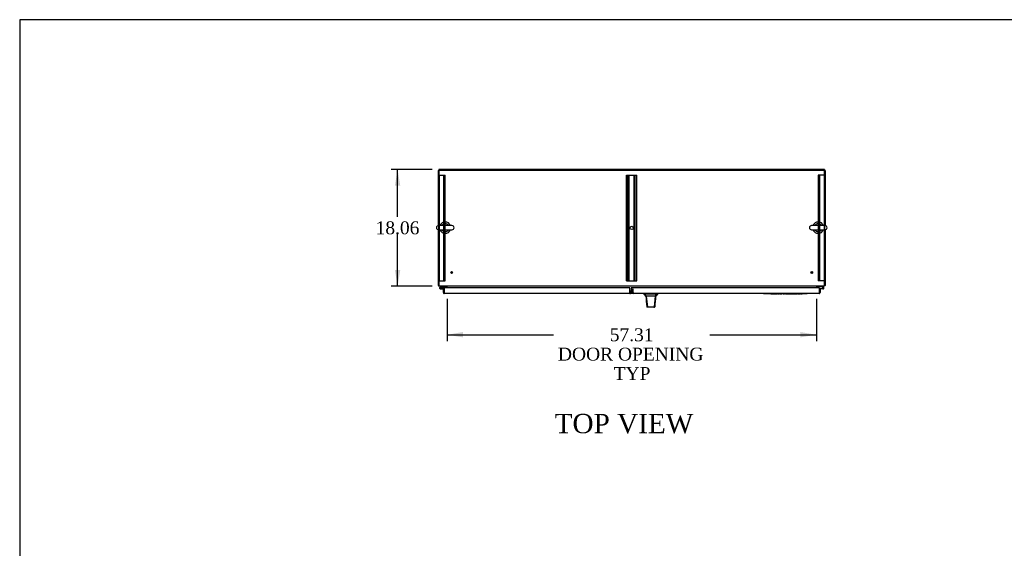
# Model space of a CAD drawing. Header units: inches. Extents: x 1 to 359, y -2 to 239.
# Tile 5 of 13: x 1 to 154, y 157 to 239. Entities that reach past the tile are written whole.
import ezdxf
from ezdxf.enums import TextEntityAlignment as Align
from ezdxf.lldxf.tags import DXFTag

# ---------------------------------------------------------------- set-up
doc = ezdxf.new("R2010")
doc.units = ezdxf.units.IN
doc.header["$MEASUREMENT"] = 0
for name, color, linetype in [('COM42890-1', 7, 'Continuous'), ('COM44036', 7, 'Continuous'), ('COM48815', 7, 'Continuous'), ('COM54578-60', 7, 'Continuous'), ('COM56746-3', 7, 'Continuous'), ('COM71120-2', 7, 'Continuous'), ('COM71121-2', 7, 'Continuous'), ('COM71122-2', 7, 'Continuous'), ('Default', 7, 'Continuous'), ('GSK11033', 7, 'Continuous'), ('HAN13066', 7, 'Continuous'), ('LAB11936', 7, 'Continuous'), ('SCS00680', 7, 'Continuous'), ('STD21878', 7, 'Continuous'), ('WAF25362', 7, 'Continuous')]:
    doc.layers.add(name, color=color, linetype=linetype)
doc.styles.add('SEACAD_Times_New_Roman', font='times.ttf')
tags = doc.linetypes.add('HIDDEN2', pattern=[0.1875, 0.125, -0.0625]).pattern_tags.tags
tags[6:7] = [DXFTag(74, 4), DXFTag(75, 0), DXFTag(340, '0'), DXFTag(46, 0.0), DXFTag(50, 0.0), DXFTag(44, 0.0), DXFTag(45, 0.0)]
tags[4:5] = [DXFTag(74, 4), DXFTag(75, 0), DXFTag(340, '0'), DXFTag(46, 0.0), DXFTag(50, 0.0), DXFTag(44, 0.0), DXFTag(45, 0.0)]
doc.dimstyles.new('HAMMOND_(STH_-_540x360)', dxfattribs={"dimtxt": 2, "dimasz": 2.5, "dimexe": 1, "dimexo": 1, "dimgap": 0.5, "dimtad": 0, "dimtih": 1, "dimtoh": 1, "dimzin": 0, "dimdsep": 46, "dimtxsty": 'SEACAD_Times_New_Roman', "dimblk1": '_SE_FILLED', "dimblk2": '_SE_FILLED', "dimsah": 1, "dimcen": 1, "dimadec": 0, "dimazin": 0, "dimtfac": 0.8, "dimtofl": 0, "dimtmove": 1, "dimatfit": 3, "dimfxl": 1, "dimtolj": 1, "dimtzin": 0, "dimarcsym": 0})

# ---------------------------------------------------------------- blocks, each defined once
blk = doc.blocks.new('SE2')
at = {"layer": 'COM42890-1', "color": 7, "linetype": 'HIDDEN2'}
for p, q in [((66.34, 198.41), (66.34, 214.79)), ((66.34, 214.79), (66.48, 214.79)), ((66.44, 198.41), (66.44, 214.79)), ((66.48, 214.79), (67.21, 214.79)), ((67.12, 198.41), (67.12, 214.79)), ((67.21, 214.79), (67.34, 214.79)), ((67.25, 198.41), (67.25, 214.79)), ((67.34, 198.41), (67.34, 214.79)), ((95.47, 198.41), (95.47, 214.79)), ((95.47, 214.79), (95.6, 214.79)), ((95.56, 198.41), (95.56, 214.79)), ((95.6, 214.79), (96.95, 214.79)), ((95.79, 198.41), (95.79, 214.79)), ((95.88, 198.41), (95.88, 214.79)), ((96.68, 198.41), (96.68, 214.79)), ((96.77, 198.41), (96.77, 214.79)), ((96.95, 214.79), (97.09, 214.79)), ((97, 198.41), (97, 214.79)), ((97.09, 198.41), (97.09, 214.79)), ((125.35, 214.79), (125.21, 214.79)), ((125.21, 214.79), (125.21, 198.41)), ((125.31, 214.79), (125.31, 198.41)), ((126.08, 214.79), (125.35, 214.79)), ((125.43, 214.79), (125.43, 198.41)), ((126.21, 214.79), (126.08, 214.79)), ((126.12, 214.79), (126.12, 198.41)), ((126.21, 214.79), (126.21, 198.41)), ((66.44, 206.85), (66.34, 206.85)), ((66.34, 206.35), (66.44, 206.35)), ((126.21, 206.85), (126.12, 206.85)), ((126.12, 206.35), (126.21, 206.35)), ((66.34, 198.41), (66.48, 198.41)), ((66.48, 198.41), (67.21, 198.41)), ((67.21, 198.41), (67.34, 198.41)), ((95.47, 198.41), (95.6, 198.41)), ((95.6, 198.41), (96.95, 198.41)), ((96.95, 198.41), (97.09, 198.41)), ((125.35, 198.41), (125.21, 198.41)), ((126.08, 198.41), (125.35, 198.41)), ((126.21, 198.41), (126.08, 198.41))]:
    blk.add_line(p, q, dxfattribs=at)
blk.add_circle((96.28, 206.6), 0.25, dxfattribs=at)
at = {"layer": 'COM44036', "color": 7, "linetype": 'Continuous'}
for p, q in [((67.06, 197.17), (67.16, 197.17)), ((67.06, 196.56), (67.06, 197.17)), ((96.01, 197.3), (67.16, 197.3)), ((67.16, 197.3), (67.16, 196.56)), ((67.16, 196.77), (67.16, 197.17)), ((96.01, 196.56), (96.01, 197.3)), ((67.16, 196.5), (67.12, 196.45)), ((67.16, 196.56), (67.16, 196.56)), ((67.16, 196.56), (67.16, 196.45)), ((67.16, 196.56), (67.16, 196.5)), ((96.01, 196.42), (67.2, 196.42)), ((67.2, 196.42), (67.2, 196.42)), ((67.2, 196.42), (67.2, 196.42)), ((67.2, 196.42), (67.2, 196.42)), ((96.01, 196.56), (96.01, 196.42))]:
    blk.add_line(p, q, dxfattribs=at)
for centre, start, end in [((67.2, 196.56), 180, 232.4964), ((67.2, 196.56), 232.4964, 269.8439), ((67.2, 196.56), 269.9238, 270), ((96.01, 196.56), 270, 340.2274)]:
    blk.add_arc(centre, 0.143, start, end, dxfattribs=at)
blk.add_open_spline([(67.16, 196.45), (67.16, 196.44), (67.17, 196.43), (67.18, 196.43), (67.19, 196.42), (67.2, 196.42), (67.2, 196.42), (67.2, 196.42)], degree=3, knots=[0, 0, 0, 0, 0.5, 0.5, 0.75, 0.75, 1, 1, 1, 1], dxfattribs=at)
at = {"layer": 'COM48815', "color": 7, "linetype": 'Continuous'}
for p, q in [((126.21, 215.64), (66.34, 215.64)), ((66.34, 215.64), (66.34, 215.52)), ((126.21, 215.64), (126.21, 215.52))]:
    blk.add_line(p, q, dxfattribs=at)
at = {"layer": 'COM54578-60', "color": 7, "linetype": 'Continuous'}
for p, q in [((66.54, 197.42), (66.5, 197.37)), ((66.51, 197.3), (66.51, 197.27)), ((66.71, 197.58), (66.54, 197.42)), ((66.59, 197.35), (66.56, 197.35)), ((66.56, 197.22), (66.59, 197.22)), ((66.58, 197.17), (67.16, 197.17)), ((66.61, 197.4), (66.62, 197.41)), ((67.16, 197.23), (66.61, 197.23)), ((66.62, 197.41), (66.73, 197.52)), ((66.64, 197.27), (66.64, 197.3)), ((66.64, 197.28), (66.69, 197.27)), ((66.73, 197.52), (67.43, 197.52)), ((67.16, 197.17), (67.16, 197.17)), ((67.43, 197.52), (67.43, 197.58)), ((125.13, 197.52), (125.13, 197.58)), ((125.82, 197.52), (125.13, 197.52)), ((125.4, 197.23), (125.86, 197.23)), ((125.91, 197.17), (125.4, 197.17)), ((125.4, 197.17), (125.4, 197.17)), ((126.02, 197.33), (125.82, 197.52)), ((125.85, 197.58), (126.06, 197.37)), ((125.86, 197.28), (125.93, 197.28)), ((125.88, 197.23), (125.86, 197.23)), ((125.91, 197.17), (125.98, 197.17))]:
    blk.add_line(p, q, dxfattribs=at)
blk.add_circle((125.98, 197.28), 0.05, dxfattribs=at)
for centre, radius, start, end in [((66.58, 197.28), 0.117, 354.7841, 270), ((66.56, 197.3), 0.05, 90, 180), ((66.56, 197.27), 0.05, 180, 270), ((66.58, 197.28), 0.135, 68.9858, 104.9706), ((66.59, 197.3), 0.05, 0, 90), ((66.59, 197.27), 0.05, 270, 0), ((66.58, 197.28), 0.117, 331.9602, 354.7841), ((125.98, 197.28), 0.117, 107.0274, 180), ((125.98, 197.28), 0.117, 180, 47.608), ((125.98, 197.28), 0.135, 204.0421, 240.0736), ((125.98, 197.28), 0.055, 48.8041, 180), ((125.98, 197.28), 0.055, 180, 48.8041)]:
    blk.add_arc(centre, radius, start, end, dxfattribs=at)
at = {"layer": 'COM56746-3', "color": 7, "linetype": 'Continuous'}
for p, q in [((96.17, 197.3), (96.17, 196.56)), ((125.4, 197.3), (96.17, 197.3)), ((125.4, 196.56), (125.4, 197.3)), ((125.5, 197.17), (125.4, 197.17)), ((125.4, 197.17), (125.4, 196.77)), ((125.5, 197.17), (125.5, 196.56)), ((96.17, 196.42), (96.17, 196.56)), ((125.35, 196.42), (96.17, 196.42)), ((125.35, 196.42), (125.35, 196.42)), ((125.35, 196.42), (125.35, 196.42)), ((125.4, 196.56), (125.4, 196.56)), ((125.4, 196.5), (125.4, 196.56)), ((125.4, 196.56), (125.4, 196.45)), ((125.4, 196.5), (125.44, 196.45))]:
    blk.add_line(p, q, dxfattribs=at)
at = {"layer": 'COM56746-3', "color": 7, "linetype": 'HIDDEN2'}
for p, q in [((96.4, 196.56), (96.4, 197.08)), ((96.5, 197.08), (96.4, 197.08)), ((96.5, 196.56), (96.5, 197.08)), ((96.5, 196.52), (96.17, 196.52)), ((96.3, 196.42), (96.3, 196.52)), ((96.4, 196.56), (96.5, 196.56)), ((96.55, 196.52), (96.55, 196.42)), ((98.84, 196.52), (98.84, 196.42)), ((99.03, 196.52), (99.03, 196.42)), ((99.06, 196.52), (99.06, 196.42)), ((99.4, 196.42), (99.4, 196.52)), ((99.43, 196.52), (99.43, 196.42)), ((99.63, 196.52), (99.63, 196.42)), ((125.35, 196.52), (125.35, 196.42)), ((125.35, 196.42), (125.35, 196.52)), ((125.4, 196.56), (125.4, 196.56))]:
    blk.add_line(p, q, dxfattribs=at)
for centre, radius, start, end in [((96.55, 196.56), 0.143, 180, 270), ((96.55, 196.56), 0.048, 180, 270), ((125.35, 196.56), 0.048, 270.2269, 0), ((125.35, 196.56), 0.048, 270.2269, 0), ((125.35, 196.56), 0.048, 270, 270.2269)]:
    blk.add_arc(centre, radius, start, end, dxfattribs=at)
at = {"layer": 'COM56746-3', "color": 7, "linetype": 'Continuous'}
for start, end in [(270.1561, 307.5036), (270, 270.0762), (307.5036, 0)]:
    blk.add_arc((125.35, 196.56), 0.143, start, end, dxfattribs=at)
at = {"layer": 'COM56746-3', "color": 7, "linetype": 'HIDDEN2'}
for points, knots in [([(125.35, 196.42), (125.35, 196.43), (125.35, 196.44), (125.35, 196.44), (125.35, 196.45), (125.35, 196.46), (125.35, 196.47), (125.35, 196.47), (125.35, 196.47), (125.35, 196.48), (125.35, 196.48), (125.35, 196.48), (125.35, 196.48), (125.36, 196.48), (125.36, 196.48), (125.36, 196.48), (125.36, 196.49), (125.36, 196.49), (125.36, 196.49), (125.36, 196.49), (125.36, 196.49), (125.36, 196.49), (125.36, 196.49), (125.36, 196.49), (125.36, 196.49), (125.37, 196.49), (125.37, 196.49), (125.38, 196.49), (125.38, 196.49), (125.38, 196.49), (125.39, 196.5), (125.39, 196.5), (125.4, 196.5), (125.4, 196.5)], [0, 0, 0, 0, 0.177326, 0.177326, 0.177326, 0.361936, 0.361936, 0.361936, 0.415585, 0.415585, 0.415585, 0.453863, 0.453863, 0.453863, 0.484573, 0.484573, 0.484573, 0.502992, 0.502992, 0.502992, 0.521366, 0.521366, 0.521366, 0.589423, 0.589423, 0.589423, 0.722321, 0.722321, 0.722321, 0.860756, 0.860756, 0.860756, 1, 1, 1, 1]), ([(125.4, 196.5), (125.39, 196.5), (125.39, 196.5), (125.38, 196.49), (125.37, 196.49), (125.37, 196.49), (125.36, 196.49), (125.36, 196.49), (125.36, 196.49), (125.36, 196.49), (125.36, 196.49), (125.36, 196.49), (125.36, 196.48), (125.35, 196.48), (125.35, 196.48), (125.35, 196.48), (125.35, 196.47), (125.35, 196.47), (125.35, 196.46), (125.35, 196.44), (125.35, 196.43), (125.35, 196.42)], [0, 0, 0, 0, 0.25, 0.25, 0.375, 0.375, 0.4375, 0.4375, 0.46875, 0.46875, 0.5, 0.5, 0.53125, 0.53125, 0.5625, 0.5625, 0.625, 0.625, 0.75, 0.75, 1, 1, 1, 1])]:
    blk.add_open_spline(points, degree=3, knots=knots, dxfattribs=at)
at = {"layer": 'COM56746-3', "color": 7, "linetype": 'Continuous'}
blk.add_open_spline([(125.4, 196.45), (125.39, 196.44), (125.39, 196.43), (125.37, 196.43), (125.37, 196.42), (125.36, 196.42), (125.36, 196.42), (125.35, 196.42)], degree=3, knots=[0, 0, 0, 0, 0.5, 0.5, 0.75, 0.75, 1, 1, 1, 1], dxfattribs=at)
at = {"layer": 'COM71120-2', "color": 7, "linetype": 'Continuous'}
for p, q in [((126.21, 215.52), (126.31, 215.52)), ((126.31, 215.52), (126.31, 206.95)), ((126.31, 206.3), (126.31, 197.68)), ((125.03, 197.3), (125.03, 197.49)), ((126.21, 197.68), (126.31, 197.68))]:
    blk.add_line(p, q, dxfattribs=at)
for centre, radius, start, end in [((125.12, 197.49), 0.19, 150, 180), ((125.12, 197.49), 0.095, 90, 180), ((126.12, 197.77), 0.19, 300, 330)]:
    blk.add_arc(centre, radius, start, end, dxfattribs=at)
at = {"layer": 'COM71121-2', "color": 7, "linetype": 'Continuous'}
for p, q in [((66.25, 215.52), (66.25, 206.95)), ((66.25, 215.52), (66.34, 215.52)), ((66.25, 206.3), (66.25, 197.68)), ((66.25, 197.68), (66.34, 197.68)), ((67.53, 197.49), (67.53, 197.3))]:
    blk.add_line(p, q, dxfattribs=at)
for centre, radius, start, end in [((66.44, 197.77), 0.19, 210, 240), ((67.43, 197.49), 0.095, 0, 90), ((67.43, 197.49), 0.19, 0, 30)]:
    blk.add_arc(centre, radius, start, end, dxfattribs=at)
at = {"layer": 'COM71122-2', "color": 7, "linetype": 'Continuous'}
for p, q in [((126.21, 215.52), (66.34, 215.52)), ((66.34, 215.52), (66.34, 206.96)), ((126.21, 206.96), (126.21, 215.52)), ((66.34, 206.3), (66.34, 197.77)), ((126.21, 197.77), (126.21, 206.3)), ((66.34, 197.77), (66.34, 197.58)), ((126.21, 197.58), (66.34, 197.58)), ((67.62, 197.58), (67.62, 197.49)), ((67.62, 197.3), (67.62, 197.49)), ((124.93, 197.49), (124.93, 197.58)), ((124.93, 197.49), (124.93, 197.3)), ((126.21, 197.58), (126.21, 197.77))]:
    blk.add_line(p, q, dxfattribs=at)
at = {"layer": 'GSK11033', "color": 7, "linetype": 'Continuous'}
for p, q in [((67.16, 196.77), (67.16, 196.77)), ((67.16, 196.77), (67.16, 196.52)), ((67.16, 196.52), (67.16, 196.52)), ((96.17, 196.77), (96.01, 196.77)), ((96.17, 196.52), (96.01, 196.52)), ((96.17, 196.77), (96.06, 196.77)), ((96.06, 196.77), (96.06, 196.52)), ((96.17, 196.52), (96.06, 196.52)), ((96.15, 196.77), (96.15, 196.82)), ((96.15, 196.82), (96.17, 196.82)), ((125.4, 196.77), (125.4, 196.52)), ((125.4, 196.77), (125.4, 196.77)), ((125.4, 196.52), (125.4, 196.52))]:
    blk.add_line(p, q, dxfattribs=at)
at = {"layer": 'HAN13066', "color": 7, "linetype": 'Continuous'}
for p, q in [((98.14, 196.42), (98.14, 196.34)), ((98.14, 196.34), (98.22, 196.34)), ((98.24, 196.34), (98.52, 195.99)), ((98.33, 196.34), (98.25, 196.34)), ((99.95, 196.34), (98.33, 196.34)), ((98.44, 195.99), (98.46, 195.99)), ((98.52, 195.99), (98.46, 195.99)), ((98.57, 195.99), (98.52, 195.99)), ((98.52, 195.99), (98.74, 194.35)), ((98.66, 195.99), (98.57, 195.99)), ((99.94, 195.99), (98.66, 195.99)), ((99.94, 195.99), (99.77, 194.35)), ((99.97, 195.99), (99.94, 195.99)), ((100.13, 196.34), (99.95, 196.34)), ((99.98, 195.99), (99.97, 195.99)), ((99.99, 195.99), (99.98, 195.99)), ((99.99, 195.99), (100.02, 195.99)), ((100.21, 196.34), (100.13, 196.34)), ((100.21, 196.34), (100.32, 196.34)), ((100.32, 196.34), (100.32, 196.42)), ((98.63, 194.36), (98.63, 194.36)), ((98.79, 194.31), (98.69, 194.31)), ((99.72, 194.31), (98.79, 194.31)), ((99.78, 194.31), (99.72, 194.31)), ((99.84, 194.36), (99.84, 194.36))]:
    blk.add_line(p, q, dxfattribs=at)
for centre, radius, start, end in [((94.35, 192.71), 5.25, 38.6173, 43.7666), ((37.98, 202.03), 62.32, 353.4784, 354.4341), ((112.44, 185.8), 16.06, 138.9673, 140.6254), ((98.69, 194.37), 0.06, 185.9929, 270.0075), ((99.72, 194.36), 0.0554, 272.131, 348.8293), ((99.78, 194.37), 0.06, 269.9911, 354.4242)]:
    blk.add_arc(centre, radius, start, end, dxfattribs=at)
for points in [[(98.46, 195.99), (98.51, 195.44), (98.57, 194.9), (98.63, 194.36)], [(99.99, 195.99), (99.94, 195.44), (99.89, 194.9), (99.84, 194.36)], [(99.95, 196.34), (99.95, 196.22), (99.94, 196.1), (99.94, 195.99)]]:
    blk.add_open_spline(points, degree=3, dxfattribs=at)
blk.add_open_spline([(98.74, 194.35), (98.74, 194.34), (98.75, 194.33), (98.77, 194.31), (98.78, 194.31), (98.79, 194.31)], degree=3, knots=[0, 0, 0, 0, 0.5, 0.5, 1, 1, 1, 1], dxfattribs=at)
at = {"layer": 'LAB11936', "color": 7, "linetype": 'Continuous'}
for p, q in [((116.75, 196.42), (116.75, 196.39)), ((117.12, 196.39), (116.75, 196.39)), ((123.12, 196.39), (117.12, 196.39)), ((117.62, 196.39), (117.62, 196.36)), ((117.85, 196.36), (117.62, 196.36)), ((117.85, 196.36), (117.85, 196.39)), ((117.86, 196.36), (117.86, 196.39)), ((117.86, 196.36), (117.98, 196.36)), ((117.98, 196.36), (117.98, 196.39)), ((117.98, 196.36), (118.04, 196.36)), ((118.04, 196.36), (118.04, 196.39)), ((118.04, 196.36), (118.17, 196.36)), ((118.17, 196.36), (118.17, 196.39)), ((118.2, 196.36), (118.2, 196.39)), ((118.2, 196.36), (118.27, 196.36)), ((118.27, 196.36), (118.27, 196.39)), ((118.27, 196.36), (118.28, 196.36)), ((118.28, 196.36), (118.4, 196.36)), ((118.4, 196.36), (118.4, 196.39)), ((118.4, 196.36), (118.46, 196.36)), ((118.46, 196.36), (118.46, 196.39)), ((118.5, 196.36), (118.5, 196.39)), ((118.5, 196.36), (118.77, 196.36)), ((118.77, 196.36), (118.77, 196.39)), ((118.81, 196.36), (118.81, 196.39)), ((118.81, 196.36), (118.87, 196.36)), ((118.87, 196.36), (118.87, 196.39)), ((118.93, 196.39), (118.93, 196.36)), ((118.94, 196.36), (118.94, 196.39)), ((118.94, 196.36), (118.97, 196.36)), ((118.97, 196.36), (119.08, 196.36)), ((119.08, 196.36), (119.08, 196.39)), ((119.08, 196.36), (119.2, 196.36)), ((119.24, 196.36), (119.2, 196.36)), ((119.24, 196.36), (119.24, 196.39)), ((119.3, 196.36), (119.3, 196.39)), ((119.3, 196.36), (119.36, 196.36)), ((119.36, 196.36), (119.36, 196.39)), ((119.36, 196.36), (119.46, 196.36)), ((119.46, 196.36), (119.46, 196.39)), ((119.46, 196.36), (119.5, 196.36)), ((119.5, 196.36), (119.5, 196.39)), ((119.5, 196.36), (119.56, 196.36)), ((119.56, 196.36), (119.56, 196.39)), ((119.76, 196.36), (119.76, 196.39)), ((119.76, 196.36), (119.92, 196.36)), ((119.92, 196.36), (119.92, 196.39)), ((119.92, 196.36), (119.98, 196.36)), ((119.98, 196.36), (119.98, 196.39)), ((120.13, 196.36), (120.13, 196.39)), ((120.13, 196.36), (120.25, 196.36)), ((120.25, 196.36), (120.25, 196.39)), ((120.25, 196.36), (120.31, 196.36)), ((120.31, 196.36), (120.31, 196.39)), ((120.31, 196.36), (120.44, 196.36)), ((120.44, 196.36), (120.44, 196.39)), ((120.44, 196.36), (120.44, 196.39)), ((120.44, 196.36), (120.71, 196.36)), ((120.71, 196.36), (120.71, 196.39)), ((120.72, 196.36), (120.72, 196.39)), ((120.72, 196.36), (120.99, 196.36)), ((120.99, 196.36), (120.99, 196.39)), ((121.03, 196.36), (121.03, 196.39)), ((121.03, 196.36), (121.26, 196.36)), ((121.26, 196.36), (121.26, 196.39)), ((121.33, 196.36), (121.33, 196.39)), ((121.33, 196.36), (121.39, 196.36)), ((121.39, 196.36), (121.39, 196.39)), ((121.39, 196.36), (121.5, 196.36)), ((121.5, 196.36), (121.5, 196.39)), ((121.5, 196.36), (121.53, 196.36)), ((121.53, 196.36), (121.53, 196.39)), ((121.53, 196.36), (121.59, 196.36)), ((121.59, 196.36), (121.59, 196.39)), ((121.64, 196.36), (121.64, 196.39)), ((121.64, 196.36), (121.9, 196.36)), ((121.9, 196.36), (121.9, 196.39)), ((121.95, 196.36), (121.95, 196.39)), ((121.95, 196.36), (122.01, 196.36)), ((122.01, 196.36), (122.01, 196.39)), ((122.07, 196.39), (122.07, 196.36)), ((122.08, 196.36), (122.08, 196.39)), ((122.08, 196.36), (122.11, 196.36)), ((122.11, 196.36), (122.22, 196.36)), ((122.22, 196.36), (122.22, 196.39)), ((122.22, 196.36), (122.34, 196.36)), ((122.38, 196.36), (122.34, 196.36)), ((122.38, 196.36), (122.38, 196.39)), ((122.44, 196.36), (122.44, 196.39)), ((122.44, 196.36), (122.5, 196.36)), ((122.5, 196.36), (122.5, 196.39)), ((122.5, 196.36), (122.6, 196.36)), ((122.6, 196.36), (122.6, 196.39)), ((122.6, 196.36), (122.64, 196.36)), ((122.64, 196.36), (122.64, 196.39)), ((122.64, 196.36), (122.7, 196.36)), ((122.7, 196.36), (122.7, 196.39)), ((123.5, 196.39), (123.12, 196.39)), ((123.5, 196.42), (123.5, 196.39))]:
    blk.add_line(p, q, dxfattribs=at)
at = {"layer": 'SCS00680', "color": 7, "linetype": 'Continuous'}
for p, q in [((68.38, 206.96), (66.31, 206.96)), ((66.31, 206.3), (68.38, 206.3)), ((126.25, 206.96), (124.18, 206.96)), ((124.18, 206.3), (126.25, 206.3))]:
    blk.add_line(p, q, dxfattribs=at)
for centre, radius, start, end in [((66.31, 206.63), 0.331, 90, 270), ((67.34, 206.63), 0.625, 32.0055, 147.9945), ((67.34, 206.63), 0.625, 212.0055, 327.9945), ((68.38, 206.63), 0.331, 270, 90), ((124.18, 206.63), 0.331, 90, 270), ((125.21, 206.63), 0.625, 32.0055, 147.9945), ((125.21, 206.63), 0.625, 212.0055, 327.9945), ((126.25, 206.63), 0.331, 270, 90)]:
    blk.add_arc(centre, radius, start, end, dxfattribs=at)
at = {"layer": 'STD21878', "color": 7, "linetype": 'HIDDEN2'}
for centre, radius in [((68.34, 199.68), 0.141), ((68.34, 199.68), 0.125), ((124.21, 199.68), 0.141), ((124.21, 199.68), 0.125)]:
    blk.add_circle(centre, radius, dxfattribs=at)
at = {"layer": 'WAF25362', "color": 7, "linetype": 'Continuous'}
for centre, start, end in [((67.34, 206.63), 22.2452, 157.7548), ((67.34, 206.63), 202.2452, 337.7548), ((125.21, 206.63), 22.2452, 157.7548), ((125.21, 206.63), 202.2452, 337.7548)]:
    blk.add_arc(centre, 0.875, start, end, dxfattribs=at)
blk = doc.blocks.new('DMBLK679')
at = {"layer": 'Default', "linetype": 'Continuous'}
for points in [[(59.53, 213.14), (60.37, 213.14), (59.95, 215.64)], [(59.53, 200.08), (59.95, 197.58), (60.37, 200.08)]]:
    blk.add_hatch(color=7, dxfattribs=at).paths.add_polyline_path(points)
at = {"layer": 'Default', "color": 7, "linetype": 'Continuous'}
for p, q in [((65.34, 215.64), (58.95, 215.64)), ((59.95, 208.31), (59.95, 215.64)), ((59.95, 197.58), (59.95, 205.61)), ((65.34, 197.58), (58.95, 197.58))]:
    blk.add_line(p, q, dxfattribs=at)
at = {"layer": 'Default', "color": 7, "linetype": 'Continuous', "style": 'SEACAD_Times_New_Roman'}
blk.add_text('18.06', height=2, dxfattribs=at).set_placement((56.54, 207.61), align=Align.TOP_LEFT)
blk = doc.blocks.new('_SE_FILLED')
at = {"color": 0}
blk.add_line((0, 0), (-1, 0), dxfattribs=at)
blk.add_solid([(0, 0), (-1, -0.1665), (-1, 0.1665), (0, 0)], dxfattribs=at)
blk = doc.blocks.new('DMBLK680')
at = {"layer": 'Default', "linetype": 'Continuous'}
for points in [[(70.12, 189.62), (70.12, 190.45), (67.62, 190.03)], [(122.43, 189.62), (124.93, 190.03), (122.43, 190.45)]]:
    blk.add_hatch(color=7, dxfattribs=at).paths.add_polyline_path(points)
at = {"layer": 'Default', "color": 7, "linetype": 'Continuous'}
for p, q in [((67.62, 195.62), (67.62, 189.03)), ((124.93, 195.62), (124.93, 189.03)), ((67.62, 190.03), (84.13, 190.03)), ((108.42, 190.03), (124.93, 190.03))]:
    blk.add_line(p, q, dxfattribs=at)
at = {"layer": 'Default', "color": 7, "linetype": 'Continuous', "style": 'SEACAD_Times_New_Roman'}
for s, p in [('57.31', (92.87, 191.03)), ('DOOR OPENING ', (84.83, 188.03)), ('TYP', (93.48, 185.03))]:
    blk.add_text(s, height=2, dxfattribs=at).set_placement(p, align=Align.TOP_LEFT)
blk = doc.blocks.new('BORDER')
at = {"layer": 'Default', "color": 7, "linetype": 'Continuous'}
for p, q in [((0, 27.86), (-41.86, 27.86)), ((-41.86, 27.86), (-41.86, 0))]:
    blk.add_line(p, q, dxfattribs=at)

msp = doc.modelspace()

# ---------------------------------------------------------------- block references
at = {"layer": 'Default', "color": 7, "xscale": 8.55, "yscale": 8.55, "zscale": 8.55}
msp.add_blockref('BORDER', (359.223, 0.67), dxfattribs=at)
at = {"layer": 'Default'}
msp.add_blockref('SE2', (0, 0), dxfattribs=at)

# ---------------------------------------------------------------- texts
at = {"layer": 'Default', "color": 7, "linetype": 'Continuous', "style": 'SEACAD_Times_New_Roman'}
msp.add_text('TOP VIEW', height=3, dxfattribs=at).set_placement((84.32, 177.766), align=Align.TOP_LEFT)

# ---------------------------------------------------------------- dimensions: what is measured, and where the dimension line sits
at = {"layer": 'Default', "color": 7, "linetype": 'Continuous'}
for base, p1, p2, angle, text, picture, middle in [((59.949, 197.583), (66.343, 197.583), (66.343, 215.643), 90, '\\A1;<>', 'DMBLK679', (59.949, 206.613)), ((67.623, 190.034), (67.623, 197.488), (124.933, 197.488), 0, '\\A1;<>\\PDOOR OPENING \\XTYP', 'DMBLK680', (96.278, 190.034))]:
    dim = msp.add_linear_dim(base=base, p1=p1, p2=p2, angle=angle, text=text, dimstyle='HAMMOND_(STH_-_540x360)', override={"dimtmove": 0}, dxfattribs=at)
    dim.commit()
    dim.dimension.update_dxf_attribs({"geometry": picture, "text_midpoint": middle, "dimtype": 161})

doc.saveas('drawing.dxf')
